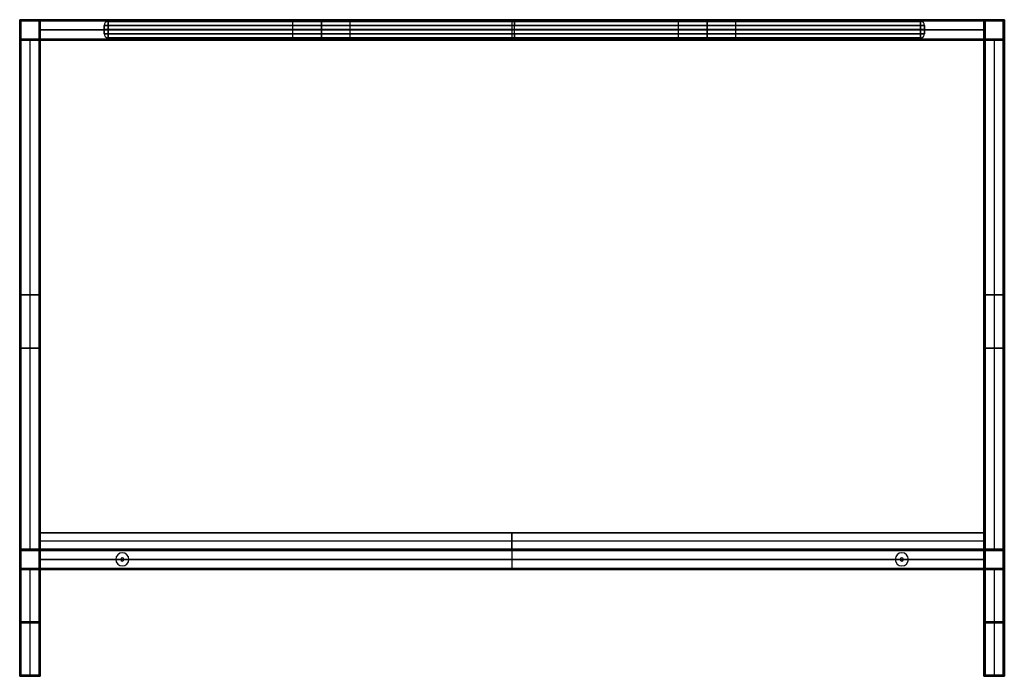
# Model space of a CAD drawing. Header units: millimetres. Extents: x -880 to 320, y -337 to 463.
import ezdxf

# ---------------------------------------------------------------- set-up
doc = ezdxf.new("R2010")
doc.units = ezdxf.units.MM
doc.header["$MEASUREMENT"] = 0
doc.layers.add('Predefinito', color=7, linetype='Continuous', true_color=0x000000)

# ---------------------------------------------------------------- blocks, each defined once
blk = doc.blocks.new('PIANO MISURA 1000X495 2f')
at = {"layer": 'Predefinito'}
for p, q in [((-500, 5), (-500, 15)), ((-495, 20), (-270, 20)), ((-270, 0), (-270, 20)), ((-235, 20, -35), (-235, 0, -35)), ((-235, 0, 35), (-235, 20, 35)), ((-200, 20), (200, 20)), ((-200, 0), (-200, 20)), ((0, 20, -242.5), (0, 20, 242.5)), ((0, 5, 247.5), (0, 15, 247.5)), ((0, 5, -247.5), (0, 15, -247.5)), ((200, 0), (200, 20)), ((235, 20, -35), (235, 0, -35)), ((235, 0, 35), (235, 20, 35)), ((270, 20), (495, 20)), ((270, 0), (270, 20)), ((500, 5), (500, 15)), ((-500, 10, 242.5), (-500, 10, -242.5)), ((495, 10, 247.5), (-495, 10, 247.5)), ((-495, 10, -247.5), (495, 10, -247.5)), ((-495, 0), (-270, 0)), ((-200, 0), (200, 0)), ((0, 0, -242.5), (0, 0, 242.5)), ((270, 0), (495, 0)), ((500, 10, -242.5), (500, 10, 242.5))]:
    blk.add_line(p, q, dxfattribs=at)
for centre, start, end in [((-495, 15, 242.5), 90, 180), ((-495, 15, -242.5), 90, 180), ((-495, 15), 90, 180), ((495, 15, 242.5), 0, 90), ((495, 15, -242.5), 0, 90), ((495, 15), 0, 90), ((-495, 5, 242.5), 180, 270), ((-495, 5, -242.5), 180, 270), ((-495, 5), 180, 270), ((495, 5, 242.5), 270, 0), ((495, 5, -242.5), 270, 0), ((495, 5), 270, 0)]:
    blk.add_arc(centre, 5, start, end, dxfattribs=at)
at = {"layer": 'Predefinito', "extrusion": (0, 1, 0)}
for centre, radius, start, end in [((495, 242.5, 15), 5, 0, 90), ((495, -242.5, 15), 5, 270, 0), ((-495, 242.5, 15), 5, 90, 180), ((-495, -242.5, 15), 5, 180, 270), ((495, -242.5, 10), 5, 270, 0), ((495, 242.5, 10), 5, 0, 90), ((235, 0, 10), 35, 270, 90), ((235, 0), 35, 270, 90), ((235, 0, 10), 35, 90, 270), ((235, 0), 35, 90, 270), ((-235, 0, 10), 35, 270, 90), ((-235, 0), 35, 270, 90), ((-235, 0, 10), 35, 90, 270), ((-235, 0), 35, 90, 270), ((-495, -242.5, 10), 5, 180, 270), ((-495, 242.5, 10), 5, 90, 180)]:
    blk.add_arc(centre, radius, start, end, dxfattribs=at)
at = {"layer": 'Predefinito', "extrusion": (1, 0, 0)}
for centre, start, end in [((15, 242.5, -495), 0, 90), ((15, -242.5, -495), 270, 0), ((15, 242.5), 0, 90), ((15, -242.5), 270, 0), ((15, 242.5, 495), 0, 90), ((15, -242.5, 495), 270, 0), ((5, 242.5, -495), 90, 180), ((5, -242.5, -495), 180, 270), ((5, 242.5), 90, 180), ((5, -242.5), 180, 270), ((5, 242.5, 495), 90, 180), ((5, -242.5, 495), 180, 270)]:
    blk.add_arc(centre, 5, start, end, dxfattribs=at)
at = {"layer": 'Predefinito', "extrusion": (-1.01506e-16, 1, -5.07531e-17)}
for centre in [(235, 0, 20), (-235, 0, 20)]:
    blk.add_arc(centre, 35, 270, 90, dxfattribs=at)
at = {"layer": 'Predefinito', "extrusion": (1.01506e-16, 1, 5.07531e-17)}
for centre in [(235, 0, 20), (-235, 0, 20)]:
    blk.add_arc(centre, 35, 90, 270, dxfattribs=at)
at = {"layer": 'Predefinito', "extrusion": (1.77636e-16, 1, 0)}
for centre, start, end in [((495, 242.5, 5), 0, 90), ((495, -242.5, 5), 270, 0)]:
    blk.add_arc(centre, 5, start, end, dxfattribs=at)
at = {"layer": 'Predefinito', "extrusion": (-1.77636e-16, 1, 0)}
for centre, start, end in [((-495, 242.5, 5), 90, 180), ((-495, -242.5, 5), 180, 270)]:
    blk.add_arc(centre, 5, start, end, dxfattribs=at)
at = {"layer": 'Predefinito'}
for points in [[(-500, 5, -242.5), (-500, 10, -242.5), (-500, 15, -242.5)], [(-500, 15, 242.5), (-500, 10, 242.5), (-500, 5, 242.5)], [(-500, 15, -242.5), (-500, 15), (-500, 15, 242.5)], [(495, 20, -242.5), (0, 20, -242.5), (-495, 20, -242.5)], [(-495, 20, -242.5), (-495, 20), (-495, 20, 242.5)], [(-495, 20, 242.5), (0, 20, 242.5), (495, 20, 242.5)], [(-495, 5, 247.5), (-495, 10, 247.5), (-495, 15, 247.5)], [(-495, 15, 247.5), (0, 15, 247.5), (495, 15, 247.5)], [(-495, 15, -247.5), (-495, 10, -247.5), (-495, 5, -247.5)], [(495, 15, -247.5), (0, 15, -247.5), (-495, 15, -247.5)], [(495, 20, 242.5), (495, 20), (495, 20, -242.5)], [(495, 15, 247.5), (495, 10, 247.5), (495, 5, 247.5)], [(495, 5, -247.5), (495, 10, -247.5), (495, 15, -247.5)], [(500, 5, 242.5), (500, 10, 242.5), (500, 15, 242.5)], [(500, 15, -242.5), (500, 10, -242.5), (500, 5, -242.5)], [(500, 15, 242.5), (500, 15), (500, 15, -242.5)], [(-500, 5, 242.5), (-500, 5), (-500, 5, -242.5)], [(495, 5, 247.5), (0, 5, 247.5), (-495, 5, 247.5)], [(-495, 5, -247.5), (0, 5, -247.5), (495, 5, -247.5)], [(500, 5, -242.5), (500, 5), (500, 5, 242.5)], [(-495, 0, -242.5), (-495, 0), (-495, 0, 242.5)], [(495, 0, -242.5), (0, 0, -242.5), (-495, 0, -242.5)], [(-495, 0, 242.5), (0, 0, 242.5), (495, 0, 242.5)], [(495, 0, 242.5), (495, 0), (495, 0, -242.5)]]:
    blk.add_open_spline(points, degree=2, dxfattribs=at)
blk = doc.blocks.new('piano120')
at = {"layer": 'Predefinito'}
for p, q in [((25, -250, 10), (25, 275, 10)), ((25, 275, 10), (1175, 275, 10)), ((600, 275, 20), (600, 275)), ((600, -250, 20), (600, 275, 20)), ((600, -250), (600, 275)), ((1175, 275, 10), (1175, -250, 10)), ((25, 12.5), (25, 12.5, 20)), ((25, 12.5, 20), (1175, 12.5, 20)), ((25, 12.5), (1175, 12.5)), ((1175, 12.5), (1175, 12.5, 20)), ((25, -250, 10), (1175, -250, 10)), ((600, -250), (600, -250, 20))]:
    blk.add_line(p, q, dxfattribs=at)
for points in [[(25, -250), (25, 12.5), (25, 275)], [(25, 275, 20), (25, 12.5, 20), (25, -250, 20)], [(25, 275), (25, 275, 10), (25, 275, 20)], [(25, 275), (600, 275), (1175, 275)], [(1175, 275, 20), (600, 275, 20), (25, 275, 20)], [(1175, 275), (1175, 12.5), (1175, -250)], [(1175, 275, 20), (1175, 275, 10), (1175, 275)], [(1175, -250, 20), (1175, 12.5, 20), (1175, 275, 20)], [(25, -250, 20), (25, -250, 10), (25, -250)], [(1175, -250), (600, -250), (25, -250)], [(25, -250, 20), (600, -250, 20), (1175, -250, 20)], [(1175, -250, 20), (1175, -250, 10), (1175, -250)]]:
    blk.add_open_spline(points, degree=2, dxfattribs=at)
blk = doc.blocks.new('struttura STAND 120')
at = {"layer": 'Predefinito'}
for p, q in [((0, 800), (25, 800)), ((0, 775), (0, 800)), ((1.5, 798.5), (23.5, 798.5)), ((1.5, 776.5), (1.5, 798.5)), ((23.5, 776.5), (23.5, 798.5)), ((25, 775), (25, 800)), ((600, 775, 275), (600, 800, 275)), ((600, 775, -275), (600, 800, -275)), ((600, 800, 275), (600, 800, 250)), ((600, 800, -250), (600, 800, -275)), ((600, 778, -250), (600, 800, -250)), ((600, 778, 250), (600, 800, 250)), ((600, 776.5, 273.5), (600, 798.5, 273.5)), ((600, 776.5, -273.5), (600, 798.5, -273.5)), ((600, 798.5, 273.5), (600, 798.5, 251.5)), ((600, 798.5, -251.5), (600, 798.5, -273.5)), ((600, 776.5, -251.5), (600, 798.5, -251.5)), ((600, 776.5, 251.5), (600, 798.5, 251.5)), ((1175, 800), (1200, 800)), ((1175, 800), (1175, 775)), ((1176.5, 798.5), (1198.5, 798.5)), ((1176.5, 798.5), (1176.5, 776.5)), ((1198.5, 798.5), (1198.5, 776.5)), ((1200, 800), (1200, 775)), ((23.5, 787.5, -251.5), (23.5, 787.5, 251.5)), ((23.5, 787.5, -251.5), (1176.5, 787.5, -251.5)), ((1176.5, 787.5, 251.5), (23.5, 787.5, 251.5)), ((25, 787.5, -250), (25, 787.5, 250)), ((25, 787.5, -250), (1175, 787.5, -250)), ((1175, 787.5, 250), (25, 787.5, 250)), ((1175, 787.5, -250), (1175, 787.5, 250)), ((1176.5, 787.5, -251.5), (1176.5, 787.5, 251.5)), ((0, 775), (25, 775)), ((1.5, 776.5), (23.5, 776.5)), ((12.5, 153.5, 251.5), (12.5, 776.5, 251.5)), ((12.5, 153.5, -251.5), (12.5, 776.5, -251.5)), ((12.5, 776.5, 251.5), (12.5, 776.5, -251.5)), ((12.5, 155, 250), (12.5, 775, 250)), ((12.5, 155, -250), (12.5, 775, -250)), ((12.5, 775, 250), (12.5, 775, -250)), ((23.5, 153.5, -262.5), (23.5, 776.5, -262.5)), ((23.5, 776.5, -262.5), (1176.5, 776.5, -262.5)), ((23.5, 776.5, 262.5), (1176.5, 776.5, 262.5)), ((25, 155, -262.5), (25, 775, -262.5)), ((155, 775, 237.5), (155, 778, 237.5)), ((155, 778, 237.5), (285, 778, 237.5)), ((155, 775, -237.5), (155, 778, -237.5)), ((155, 778, -237.5), (285, 778, -237.5)), ((285, 776.5, 225), (155, 776.5, 225)), ((155, 776.5, 225), (155, 776.5, 250)), ((155, 776.5, -250), (155, 776.5, -225)), ((155, 776.5, -225), (285, 776.5, -225)), ((155, 775, -250), (285, 775, -250)), ((155, 775, 250), (285, 775, 250)), ((177.5, 775, 243), (177.5, 778, 243)), ((177.5, 775, -243), (177.5, 778, -243)), ((260, 776.5, 240.5), (180, 776.5, 240.5)), ((180, 776.5, 245.5), (260, 776.5, 245.5)), ((260, 776.5, -245.5), (180, 776.5, -245.5)), ((180, 776.5, -240.5), (260, 776.5, -240.5)), ((220, 775, 225), (220, 778, 225)), ((220, 778, 225), (220, 778, 240.5)), ((220, 778, 245.5), (220, 778, 250)), ((220, 775, -225), (220, 778, -225)), ((220, 778, -250), (220, 778, -245.5)), ((220, 778, -240.5), (220, 778, -225)), ((220, 775, 240.5), (220, 778, 240.5)), ((220, 775, 245.5), (220, 778, 245.5)), ((220, 775, -245.5), (220, 778, -245.5)), ((220, 775, -240.5), (220, 778, -240.5)), ((260, 778, 245.5), (260, 775, 245.5)), ((260, 778, -240.5), (260, 775, -240.5)), ((262.5, 775, 243), (262.5, 778, 243)), ((262.5, 775, -243), (262.5, 778, -243)), ((285, 775, 237.5), (285, 778, 237.5)), ((285, 775, -237.5), (285, 778, -237.5)), ((285, 776.5, 250), (285, 776.5, 225)), ((285, 776.5, -225), (285, 776.5, -250)), ((350, 775, 237.5), (350, 778, 237.5)), ((350, 778, 237.5), (850, 778, 237.5)), ((350, 775, -237.5), (350, 778, -237.5)), ((350, 778, -237.5), (850, 778, -237.5)), ((350, 776.5, 225), (350, 776.5, 250)), ((850, 776.5, 225), (350, 776.5, 225)), ((350, 776.5, -250), (350, 776.5, -225)), ((350, 776.5, -225), (850, 776.5, -225)), ((350, 775, -250), (850, 775, -250)), ((350, 775, 250), (850, 775, 250)), ((600, 775, 225), (600, 778, 225)), ((600, 778, 250), (600, 778, 225)), ((600, 775, -225), (600, 778, -225)), ((600, 778, -225), (600, 778, -250)), ((600, 776.5, -251.5), (600, 776.5, -273.5)), ((600, 776.5, 273.5), (600, 776.5, 251.5)), ((600, 775, -225), (600, 775, -275)), ((600, 775, 275), (600, 775, 225)), ((850, 778, 237.5), (850, 775, 237.5)), ((850, 778, -237.5), (850, 775, -237.5)), ((850, 776.5, 225), (850, 776.5, 250)), ((850, 776.5, -250), (850, 776.5, -225)), ((915, 778, 237.5), (915, 775, 237.5)), ((915, 778, 237.5), (1045, 778, 237.5)), ((915, 778, -237.5), (915, 775, -237.5)), ((915, 778, -237.5), (1045, 778, -237.5)), ((915, 776.5, 250), (915, 776.5, 225)), ((915, 776.5, 225), (1045, 776.5, 225)), ((1045, 776.5, -225), (915, 776.5, -225)), ((915, 776.5, -225), (915, 776.5, -250)), ((915, 775, -250), (1045, 775, -250)), ((915, 775, 250), (1045, 775, 250)), ((937.5, 775, 243), (937.5, 778, 243)), ((937.5, 775, -243), (937.5, 778, -243)), ((940, 775, 245.5), (940, 778, 245.5)), ((940, 775, -240.5), (940, 778, -240.5)), ((940, 776.5, 240.5), (1020, 776.5, 240.5)), ((1020, 776.5, 245.5), (940, 776.5, 245.5)), ((940, 776.5, -245.5), (1020, 776.5, -245.5)), ((1020, 776.5, -240.5), (940, 776.5, -240.5)), ((980, 778, 225), (980, 775, 225)), ((980, 778, 225), (980, 778, 240.5)), ((980, 778, 245.5), (980, 778, 250)), ((980, 778, -225), (980, 775, -225)), ((980, 778, -250), (980, 778, -245.5)), ((980, 778, -240.5), (980, 778, -225)), ((980, 778, 240.5), (980, 775, 240.5)), ((980, 778, 245.5), (980, 775, 245.5)), ((980, 778, -245.5), (980, 775, -245.5)), ((980, 778, -240.5), (980, 775, -240.5)), ((1020, 775, 240.5), (1020, 778, 240.5)), ((1020, 778, 245.5), (1020, 775, 245.5)), ((1020, 775, -245.5), (1020, 778, -245.5)), ((1020, 778, -240.5), (1020, 775, -240.5)), ((1022.5, 775, 243), (1022.5, 778, 243)), ((1022.5, 775, -243), (1022.5, 778, -243)), ((1045, 778, 237.5), (1045, 775, 237.5)), ((1045, 778, -237.5), (1045, 775, -237.5)), ((1045, 776.5, 225), (1045, 776.5, 250)), ((1045, 776.5, -250), (1045, 776.5, -225)), ((1175, 775, -262.5), (1175, 155, -262.5)), ((1175, 775), (1200, 775)), ((1176.5, 776.5, -262.5), (1176.5, 153.5, -262.5)), ((1176.5, 776.5), (1198.5, 776.5)), ((1187.5, 776.5, 251.5), (1187.5, 153.5, 251.5)), ((1187.5, 776.5, -251.5), (1187.5, 153.5, -251.5)), ((1187.5, 776.5, 251.5), (1187.5, 776.5, -251.5)), ((1187.5, 775, 250), (1187.5, 155, 250)), ((1187.5, 775, -250), (1187.5, 155, -250)), ((1187.5, 775, 250), (1187.5, 775, -250)), ((25, 465, 250), (0, 465, 250)), ((0, 465, -250), (25, 465, -250)), ((23.5, 465, 251.5), (1.5, 465, 251.5)), ((1.5, 465, -251.5), (23.5, 465, -251.5)), ((23.5, 465, -273.5), (23.5, 465, -251.5)), ((25, 465, -275), (25, 465, -250)), ((1175, 465, -275), (1175, 465, -250)), ((1175, 465, 250), (1200, 465, 250)), ((1200, 465, -250), (1175, 465, -250)), ((1176.5, 465, -273.5), (1176.5, 465, -251.5)), ((1176.5, 465, 251.5), (1198.5, 465, 251.5)), ((1198.5, 465, -251.5), (1176.5, 465, -251.5)), ((25, 400, 275), (0, 400, 275)), ((0, 400, -275), (25, 400, -275)), ((0, 400, -275), (0, 400, -250)), ((0, 400, 250), (0, 400, 275)), ((23.5, 400, 273.5), (1.5, 400, 273.5)), ((1.5, 400, -273.5), (23.5, 400, -273.5)), ((1.5, 400, -273.5), (1.5, 400, -251.5)), ((1.5, 400, 251.5), (1.5, 400, 273.5)), ((1200, 400, 275), (1175, 400, 275)), ((1175, 400, -275), (1200, 400, -275)), ((1198.5, 400, 273.5), (1176.5, 400, 273.5)), ((1176.5, 400, -273.5), (1198.5, 400, -273.5)), ((1198.5, 400, -273.5), (1198.5, 400, -251.5)), ((1198.5, 400, 251.5), (1198.5, 400, 273.5)), ((1200, 400, -275), (1200, 400, -250)), ((1200, 400, 250), (1200, 400, 275)), ((23.5, 389, 251.5), (23.5, 389, 273.5)), ((25, 387.5, 250), (25, 387.5, 275)), ((1175, 387.5, 250), (1175, 387.5, 275)), ((1176.5, 389, 251.5), (1176.5, 389, 273.5)), ((0, 130), (0, 155)), ((0, 155), (25, 155)), ((1.5, 131.5), (1.5, 153.5)), ((1.5, 153.5), (23.5, 153.5)), ((23.5, 131.5, -50), (23.5, 153.5, -50)), ((23.5, 131.5, 223.5), (23.5, 153.5, 223.5)), ((23.5, 153.5, -262.5), (173, 153.5, -262.5)), ((25, 130, -50), (25, 155, -50)), ((25, 130, 225), (25, 155, 225)), ((25, 155, -262.5), (173, 155, -262.5)), ((30, 155, 162.5), (30, 153.5, 162.5)), ((32, 153.5, 164.5), (32, 155, 164.5)), ((32, 155, 160.5), (32, 153.5, 160.5)), ((34, 155, 162.5), (34, 153.5, 162.5)), ((125, 150.5, -251.5), (125, 150.5, -250)), ((125, 144.5, -275), (125, 144.5, -273.5)), ((173, 155, -262.5), (173, 153.5, -262.5)), ((175, 153.5, -260.5), (175, 155, -260.5)), ((175, 155, -264.5), (175, 153.5, -264.5)), ((177, 155, -262.5), (1023, 155, -262.5)), ((177, 155, -262.5), (177, 153.5, -262.5)), ((177, 153.5, -262.5), (1023, 153.5, -262.5)), ((600, 130, -275), (600, 155, -275)), ((600, 155, 175), (600, 155, 150)), ((600, 130, 175), (600, 155, 175)), ((600, 130, 150), (600, 155, 150)), ((600, 130, -250), (600, 155, -250)), ((600, 155, -250), (600, 155, -275)), ((600, 131.5, -273.5), (600, 153.5, -273.5)), ((600, 153.5, 173.5), (600, 153.5, 151.5)), ((600, 131.5, 173.5), (600, 153.5, 173.5)), ((600, 131.5, 151.5), (600, 153.5, 151.5)), ((600, 131.5, -251.5), (600, 153.5, -251.5)), ((600, 153.5, -251.5), (600, 153.5, -273.5)), ((1023, 155, -262.5), (1023, 153.5, -262.5)), ((1025, 153.5, -260.5), (1025, 155, -260.5)), ((1025, 155, -264.5), (1025, 153.5, -264.5)), ((1027, 155, -262.5), (1175, 155, -262.5)), ((1027, 155, -262.5), (1027, 153.5, -262.5)), ((1027, 153.5, -262.5), (1176.5, 153.5, -262.5)), ((1075, 150.5, -251.5), (1075, 150.5, -250)), ((1075, 144.5, -275), (1075, 144.5, -273.5)), ((1166, 155, 162.5), (1166, 153.5, 162.5)), ((1168, 153.5, 164.5), (1168, 155, 164.5)), ((1168, 155, 160.5), (1168, 153.5, 160.5)), ((1170, 155, 162.5), (1170, 153.5, 162.5)), ((1175, 155), (1200, 155)), ((1175, 155, -50), (1175, 130, -50)), ((1175, 155, 225), (1175, 130, 225)), ((1176.5, 153.5), (1198.5, 153.5)), ((1176.5, 153.5, -50), (1176.5, 131.5, -50)), ((1176.5, 153.5, 223.5), (1176.5, 131.5, 223.5)), ((1198.5, 153.5), (1198.5, 131.5)), ((1200, 155), (1200, 130)), ((23.5, 142.5, -251.5), (23.5, 142.5, 151.5)), ((1176.5, 142.5, 173.5), (23.5, 142.5, 173.5)), ((23.5, 142.5, 151.5), (1176.5, 142.5, 151.5)), ((117, 142.5, -251.5), (23.5, 142.5, -251.5)), ((25, 142.5, -250), (25, 142.5, 150)), ((1175, 142.5, 175), (25, 142.5, 175)), ((25, 142.5, 150), (1175, 142.5, 150)), ((117, 142.5, -250), (25, 142.5, -250)), ((117, 142.5, -250), (117, 142.5, -251.5)), ((123, 142.5, -273.5), (123, 142.5, -275)), ((125, 140.5, -275), (125, 140.5, -273.5)), ((125, 134.5, -251.5), (125, 134.5, -250)), ((127, 142.5, -275), (127, 142.5, -273.5)), ((133, 142.5, -251.5), (133, 142.5, -250)), ((1067, 142.5, -250), (133, 142.5, -250)), ((1067, 142.5, -251.5), (133, 142.5, -251.5)), ((1067, 142.5, -251.5), (1067, 142.5, -250)), ((1073, 142.5, -275), (1073, 142.5, -273.5)), ((1075, 140.5, -275), (1075, 140.5, -273.5)), ((1075, 134.5, -251.5), (1075, 134.5, -250)), ((1077, 142.5, -273.5), (1077, 142.5, -275)), ((1083, 142.5, -250), (1083, 142.5, -251.5)), ((1175, 142.5, -250), (1083, 142.5, -250)), ((1176.5, 142.5, -251.5), (1083, 142.5, -251.5)), ((1175, 142.5, -250), (1175, 142.5, 150)), ((1176.5, 142.5, -251.5), (1176.5, 142.5, 151.5)), ((0, 130), (25, 130)), ((1.5, 131.5), (23.5, 131.5)), ((12.5, 1.5, 251.5), (12.5, 131.5, 251.5)), ((12.5, 1.5, -251.5), (12.5, 131.5, -251.5)), ((12.5, 0, 250), (12.5, 130, 250)), ((12.5, 0, -250), (12.5, 130, -250)), ((23.5, 1.5, -262.5), (23.5, 131.5, -262.5)), ((23.5, 131.5, -262.5), (170, 131.5, -262.5)), ((25, 0, -262.5), (25, 130, -262.5)), ((25, 130, -262.5), (170, 130, -262.5)), ((27, 131.5, 162.5), (27, 130, 162.5)), ((32, 130, 167.5), (32, 131.5, 167.5)), ((32, 131.5, 157.5), (32, 130, 157.5)), ((37, 131.5, 162.5), (37, 130, 162.5)), ((170, 131.5, -262.5), (170, 130, -262.5)), ((175, 130, -257.5), (175, 131.5, -257.5)), ((175, 131.5, -267.5), (175, 130, -267.5)), ((180, 131.5, -262.5), (1020, 131.5, -262.5)), ((180, 131.5, -262.5), (180, 130, -262.5)), ((180, 130, -262.5), (1020, 130, -262.5)), ((600, 131.5, 151.5), (600, 131.5, 173.5)), ((600, 131.5, -273.5), (600, 131.5, -251.5)), ((600, 130, 150), (600, 130, 175)), ((600, 130, -275), (600, 130, -250)), ((1020, 131.5, -262.5), (1020, 130, -262.5)), ((1025, 130, -257.5), (1025, 131.5, -257.5)), ((1025, 131.5, -267.5), (1025, 130, -267.5)), ((1030, 131.5, -262.5), (1176.5, 131.5, -262.5)), ((1030, 131.5, -262.5), (1030, 130, -262.5)), ((1030, 130, -262.5), (1175, 130, -262.5)), ((1163, 131.5, 162.5), (1163, 130, 162.5)), ((1168, 130, 167.5), (1168, 131.5, 167.5)), ((1168, 131.5, 157.5), (1168, 130, 157.5)), ((1173, 131.5, 162.5), (1173, 130, 162.5)), ((1175, 130), (1200, 130)), ((1175, 130, -262.5), (1175, 0, -262.5)), ((1176.5, 131.5), (1198.5, 131.5)), ((1176.5, 131.5, -262.5), (1176.5, 1.5, -262.5)), ((1187.5, 131.5, 251.5), (1187.5, 1.5, 251.5)), ((1187.5, 131.5, -251.5), (1187.5, 1.5, -251.5)), ((1187.5, 130, 250), (1187.5, 0, 250)), ((1187.5, 130, -250), (1187.5, 0, -250)), ((25, 65, 250), (0, 65, 250)), ((0, 65, -250), (25, 65, -250)), ((23.5, 66.5, 251.5), (1.5, 66.5, 251.5)), ((1.5, 66.5, -251.5), (23.5, 66.5, -251.5)), ((23.5, 66.5, -273.5), (23.5, 66.5, -251.5)), ((25, 65, -275), (25, 65, -250)), ((1175, 65, -275), (1175, 65, -250)), ((1175, 65, 250), (1200, 65, 250)), ((1200, 65, -250), (1175, 65, -250)), ((1176.5, 66.5, -273.5), (1176.5, 66.5, -251.5)), ((1176.5, 66.5, 251.5), (1198.5, 66.5, 251.5)), ((1198.5, 66.5, -251.5), (1176.5, 66.5, -251.5)), ((0, 0, 262.5), (8.5, 0, 262.5)), ((0, 0, -262.5), (8.5, 0, -262.5)), ((1.5, 1.5, 262.5), (8.5, 1.5, 262.5)), ((1.5, 1.5, -262.5), (8.5, 1.5, -262.5)), ((8.5, 1.5, -262.5), (8.5, 0, -262.5)), ((8.5, 1.5, 262.5), (8.5, 0, 262.5)), ((12.5, 0, -258.5), (12.5, 1.5, -258.5)), ((12.5, 1.5, -266.5), (12.5, 0, -266.5)), ((12.5, 0, 266.5), (12.5, 1.5, 266.5)), ((12.5, 1.5, 258.5), (12.5, 0, 258.5)), ((12.5, 1.5, 273.5), (12.5, 1.5, 266.5)), ((12.5, 1.5, 258.5), (12.5, 1.5, 251.5)), ((12.5, 1.5, -251.5), (12.5, 1.5, -258.5)), ((12.5, 1.5, -266.5), (12.5, 1.5, -273.5)), ((12.5, 0, 275), (12.5, 0, 266.5)), ((12.5, 0, 258.5), (12.5, 0, 250)), ((12.5, 0, -250), (12.5, 0, -258.5)), ((12.5, 0, -266.5), (12.5, 0, -275)), ((16.5, 1.5, 262.5), (23.5, 1.5, 262.5)), ((16.5, 1.5, -262.5), (23.5, 1.5, -262.5)), ((16.5, 1.5, 262.5), (16.5, 0, 262.5)), ((16.5, 1.5, -262.5), (16.5, 0, -262.5)), ((16.5, 0, 262.5), (25, 0, 262.5)), ((16.5, 0, -262.5), (25, 0, -262.5)), ((1175, 0, 262.5), (1183.5, 0, 262.5)), ((1175, 0, -262.5), (1183.5, 0, -262.5)), ((1176.5, 1.5, 262.5), (1183.5, 1.5, 262.5)), ((1176.5, 1.5, -262.5), (1183.5, 1.5, -262.5)), ((1183.5, 1.5, -262.5), (1183.5, 0, -262.5)), ((1183.5, 1.5, 262.5), (1183.5, 0, 262.5)), ((1187.5, 0, -258.5), (1187.5, 1.5, -258.5)), ((1187.5, 1.5, -266.5), (1187.5, 0, -266.5)), ((1187.5, 0, 266.5), (1187.5, 1.5, 266.5)), ((1187.5, 1.5, 258.5), (1187.5, 0, 258.5)), ((1187.5, 1.5, 273.5), (1187.5, 1.5, 266.5)), ((1187.5, 1.5, 258.5), (1187.5, 1.5, 251.5)), ((1187.5, 1.5, -251.5), (1187.5, 1.5, -258.5)), ((1187.5, 1.5, -266.5), (1187.5, 1.5, -273.5)), ((1187.5, 0, 275), (1187.5, 0, 266.5)), ((1187.5, 0, 258.5), (1187.5, 0, 250)), ((1187.5, 0, -250), (1187.5, 0, -258.5)), ((1187.5, 0, -266.5), (1187.5, 0, -275)), ((1191.5, 1.5, 262.5), (1198.5, 1.5, 262.5)), ((1191.5, 1.5, -262.5), (1198.5, 1.5, -262.5)), ((1191.5, 1.5, 262.5), (1191.5, 0, 262.5)), ((1191.5, 1.5, -262.5), (1191.5, 0, -262.5)), ((1191.5, 0, 262.5), (1200, 0, 262.5)), ((1191.5, 0, -262.5), (1200, 0, -262.5))]:
    blk.add_line(p, q, dxfattribs=at)
at = {"layer": 'Predefinito', "extrusion": (0, 1, 0)}
for centre, radius, start, end in [((-180, 243, 778), 2.5, 270, 90), ((-180, -243, 778), 2.5, 270, 90), ((-180, 243, 776.5), 2.5, 270, 90), ((-180, -243, 776.5), 2.5, 270, 90), ((-180, 243, 775), 2.5, 270, 90), ((-180, -243, 775), 2.5, 270, 90), ((-260, 243, 778), 2.5, 90, 270), ((-260, -243, 778), 2.5, 90, 270), ((-260, 243, 776.5), 2.5, 90, 270), ((-260, -243, 776.5), 2.5, 90, 270), ((-260, 243, 775), 2.5, 90, 270), ((-260, -243, 775), 2.5, 90, 270), ((-940, 243, 778), 2.5, 270, 90), ((-940, -243, 778), 2.5, 270, 90), ((-940, 243, 776.5), 2.5, 270, 90), ((-940, -243, 776.5), 2.5, 270, 90), ((-940, 243, 775), 2.5, 270, 90), ((-940, -243, 775), 2.5, 270, 90), ((-1020, 243, 778), 2.5, 90, 270), ((-1020, -243, 778), 2.5, 90, 270), ((-1020, 243, 776.5), 2.5, 90, 270), ((-1020, -243, 776.5), 2.5, 90, 270), ((-1020, 243, 775), 2.5, 90, 270), ((-1020, -243, 775), 2.5, 90, 270), ((-32, 162.5, 155), 2, 270, 90), ((-32, 162.5, 154.2), 2, 270, 90), ((-32, 162.5, 155), 2, 90, 270), ((-32, 162.5, 154.2), 2, 90, 270), ((-175, -262.5, 155), 2, 270, 90), ((-175, -262.5, 154.2), 2, 270, 90), ((-175, -262.5, 155), 2, 90, 270), ((-175, -262.5, 154.2), 2, 90, 270), ((-1025, -262.5, 155), 2, 270, 90), ((-1025, -262.5, 154.2), 2, 270, 90), ((-1025, -262.5, 155), 2, 90, 270), ((-1025, -262.5, 154.2), 2, 90, 270), ((-1168, 162.5, 155), 2, 270, 90), ((-1168, 162.5, 154.2), 2, 270, 90), ((-1168, 162.5, 155), 2, 90, 270), ((-1168, 162.5, 154.2), 2, 90, 270), ((-32, 162.5, 131.5), 5, 270, 90), ((-32, 162.5, 130.7), 5, 270, 90), ((-32, 162.5, 130), 5, 270, 90), ((-32, 162.5, 131.5), 5, 90, 270), ((-32, 162.5, 130.7), 5, 90, 270), ((-32, 162.5, 130), 5, 90, 270), ((-175, -262.5, 131.5), 5, 270, 90), ((-175, -262.5, 130.7), 5, 270, 90), ((-175, -262.5, 130), 5, 270, 90), ((-175, -262.5, 131.5), 5, 90, 270), ((-175, -262.5, 130.7), 5, 90, 270), ((-175, -262.5, 130), 5, 90, 270), ((-1025, -262.5, 131.5), 5, 270, 90), ((-1025, -262.5, 130.7), 5, 270, 90), ((-1025, -262.5, 130), 5, 270, 90), ((-1025, -262.5, 131.5), 5, 90, 270), ((-1025, -262.5, 130.7), 5, 90, 270), ((-1025, -262.5, 130), 5, 90, 270), ((-1168, 162.5, 131.5), 5, 270, 90), ((-1168, 162.5, 130.7), 5, 270, 90), ((-1168, 162.5, 130), 5, 270, 90), ((-1168, 162.5, 131.5), 5, 90, 270), ((-1168, 162.5, 130.7), 5, 90, 270), ((-1168, 162.5, 130), 5, 90, 270), ((-12.5, -262.5, 0.8), 4, 270, 90), ((-12.5, 262.5, 0.8), 4, 270, 90), ((-12.5, 262.5, 0.8), 4, 90, 270), ((-12.5, -262.5, 0.8), 4, 90, 270), ((-1187.5, -262.5, 0.8), 4, 270, 90), ((-1187.5, 262.5, 0.8), 4, 270, 90), ((-1187.5, 262.5, 0.8), 4, 90, 270), ((-1187.5, -262.5, 0.8), 4, 90, 270)]:
    blk.add_arc(centre, radius, start, end, dxfattribs=at)
at = {"layer": 'Predefinito', "extrusion": (0, 1, -7.10543e-15)}
for centre in [(-32, 162.5, 153.5), (-175, -262.5, 153.5), (-1025, -262.5, 153.5), (-1168, 162.5, 153.5)]:
    blk.add_arc(centre, 2, 270, 90, dxfattribs=at)
at = {"layer": 'Predefinito', "extrusion": (0, 1, 7.10543e-15)}
for centre in [(-32, 162.5, 153.5), (-175, -262.5, 153.5), (-1025, -262.5, 153.5), (-1168, 162.5, 153.5)]:
    blk.add_arc(centre, 2, 90, 270, dxfattribs=at)
at = {"layer": 'Predefinito'}
for centre, radius, start, end in [((125, 142.5, -251.5), 8, 0, 180), ((125, 142.5, -250), 8, 0, 180), ((125, 142.5, -250.8), 8, 0, 180), ((125, 142.5, -275), 2, 0, 180), ((125, 142.5, -273.5), 2, 0, 180), ((125, 142.5, -274.2), 2, 0, 180), ((1075, 142.5, -251.5), 8, 0, 180), ((1075, 142.5, -250), 8, 0, 180), ((1075, 142.5, -250.8), 8, 0, 180), ((1075, 142.5, -275), 2, 0, 180), ((1075, 142.5, -273.5), 2, 0, 180), ((1075, 142.5, -274.2), 2, 0, 180), ((125, 142.5, -251.5), 8, 180, 0), ((125, 142.5, -250), 8, 180, 0), ((125, 142.5, -250.8), 8, 180, 0), ((125, 142.5, -275), 2, 180, 360), ((125, 142.5, -273.5), 2, 180, 360), ((125, 142.5, -274.2), 2, 180, 0), ((1075, 142.5, -251.5), 8, 180, 0), ((1075, 142.5, -250), 8, 180, 0), ((1075, 142.5, -250.8), 8, 180, 0), ((1075, 142.5, -275), 2, 180, 0), ((1075, 142.5, -273.5), 2, 180, 0), ((1075, 142.5, -274.2), 2, 180, 0)]:
    blk.add_arc(centre, radius, start, end, dxfattribs=at)
at = {"layer": 'Predefinito', "extrusion": (0, 1, 2.77556e-17)}
for centre in [(-12.5, -262.5, 1.5), (-12.5, 262.5, 1.5), (-1187.5, -262.5, 1.5), (-1187.5, 262.5, 1.5)]:
    blk.add_arc(centre, 4, 270, 90, dxfattribs=at)
at = {"layer": 'Predefinito', "extrusion": (-1.38778e-17, 1, -3.85186e-34)}
for centre in [(-12.5, -262.5), (-12.5, 262.5), (-1187.5, -262.5), (-1187.5, 262.5)]:
    blk.add_arc(centre, 4, 270, 90, dxfattribs=at)
at = {"layer": 'Predefinito', "extrusion": (0, 1, -2.77556e-17)}
for centre in [(-12.5, 262.5, 1.5), (-12.5, -262.5, 1.5), (-1187.5, 262.5, 1.5), (-1187.5, -262.5, 1.5)]:
    blk.add_arc(centre, 4, 90, 270, dxfattribs=at)
at = {"layer": 'Predefinito', "extrusion": (1.38778e-17, 1, 3.85186e-34)}
for centre in [(-12.5, 262.5), (-12.5, -262.5), (-1187.5, 262.5), (-1187.5, -262.5)]:
    blk.add_arc(centre, 4, 90, 270, dxfattribs=at)
at = {"layer": 'Predefinito'}
for points in [[(0, 800, 275), (600, 800, 275), (1200, 800, 275)], [(0, 0, 275), (0, 400, 275), (0, 800, 275)], [(0, 800, -275), (0, 400, -275), (0, 0, -275)], [(1200, 800, -275), (600, 800, -275), (0, 800, -275)], [(0, 800, 275), (0, 800), (0, 800, -275)], [(1.5, 1.5, 273.5), (1.5, 400, 273.5), (1.5, 798.5, 273.5)], [(1.5, 798.5, 273.5), (600, 798.5, 273.5), (1198.5, 798.5, 273.5)], [(1.5, 798.5, -273.5), (1.5, 400, -273.5), (1.5, 1.5, -273.5)], [(1198.5, 798.5, -273.5), (600, 798.5, -273.5), (1.5, 798.5, -273.5)], [(1.5, 798.5, 273.5), (1.5, 798.5), (1.5, 798.5, -273.5)], [(23.5, 798.5, 251.5), (23.5, 798.5), (23.5, 798.5, -251.5)], [(23.5, 798.5, -251.5), (23.5, 787.5, -251.5), (23.5, 776.5, -251.5)], [(23.5, 776.5, 251.5), (23.5, 787.5, 251.5), (23.5, 798.5, 251.5)], [(23.5, 798.5, 251.5), (600, 798.5, 251.5), (1176.5, 798.5, 251.5)], [(1176.5, 798.5, -251.5), (600, 798.5, -251.5), (23.5, 798.5, -251.5)], [(25, 800, 250), (25, 800), (25, 800, -250)], [(25, 775, 250), (25, 787.5, 250), (25, 800, 250)], [(25, 800, -250), (25, 787.5, -250), (25, 775, -250)], [(25, 800, 250), (600, 800, 250), (1175, 800, 250)], [(1175, 800, -250), (600, 800, -250), (25, 800, -250)], [(1175, 800, 250), (1175, 800), (1175, 800, -250)], [(1175, 775, -250), (1175, 787.5, -250), (1175, 800, -250)], [(1175, 800, 250), (1175, 787.5, 250), (1175, 775, 250)], [(1176.5, 798.5, 251.5), (1176.5, 798.5), (1176.5, 798.5, -251.5)], [(1176.5, 776.5, -251.5), (1176.5, 787.5, -251.5), (1176.5, 798.5, -251.5)], [(1176.5, 798.5, 251.5), (1176.5, 787.5, 251.5), (1176.5, 776.5, 251.5)], [(1198.5, 798.5, 273.5), (1198.5, 400, 273.5), (1198.5, 1.5, 273.5)], [(1198.5, 1.5, -273.5), (1198.5, 400, -273.5), (1198.5, 798.5, -273.5)], [(1198.5, 798.5, -273.5), (1198.5, 798.5), (1198.5, 798.5, 273.5)], [(1200, 800, 275), (1200, 400, 275), (1200, 0, 275)], [(1200, 0, -275), (1200, 400, -275), (1200, 800, -275)], [(1200, 800, -275), (1200, 800), (1200, 800, 275)], [(0, 155, 250), (0, 465, 250), (0, 775, 250)], [(0, 775, 250), (12.5, 775, 250), (25, 775, 250)], [(0, 775, -250), (0, 465, -250), (0, 155, -250)], [(25, 775, -250), (12.5, 775, -250), (0, 775, -250)], [(0, 775, 250), (0, 775), (0, 775, -250)], [(1.5, 776.5, 251.5), (12.5, 776.5, 251.5), (23.5, 776.5, 251.5)], [(1.5, 153.5, 251.5), (1.5, 465, 251.5), (1.5, 776.5, 251.5)], [(1.5, 776.5, -251.5), (1.5, 465, -251.5), (1.5, 153.5, -251.5)], [(23.5, 776.5, -251.5), (12.5, 776.5, -251.5), (1.5, 776.5, -251.5)], [(1.5, 776.5, 251.5), (1.5, 776.5), (1.5, 776.5, -251.5)], [(23.5, 153.5, -251.5), (23.5, 465, -251.5), (23.5, 776.5, -251.5)], [(23.5, 776.5, -251.5), (23.5, 776.5, -262.5), (23.5, 776.5, -273.5)], [(23.5, 776.5, -273.5), (23.5, 465, -273.5), (23.5, 153.5, -273.5)], [(23.5, 1.5, 273.5), (23.5, 389, 273.5), (23.5, 776.5, 273.5)], [(23.5, 776.5, 273.5), (23.5, 776.5, 262.5), (23.5, 776.5, 251.5)], [(23.5, 776.5, 251.5), (23.5, 465, 251.5), (23.5, 153.5, 251.5)], [(23.5, 776.5, -251.5), (23.5, 776.5), (23.5, 776.5, 251.5)], [(1176.5, 776.5, 273.5), (600, 776.5, 273.5), (23.5, 776.5, 273.5)], [(23.5, 776.5, -273.5), (600, 776.5, -273.5), (1176.5, 776.5, -273.5)], [(23.5, 776.5, -251.5), (600, 776.5, -251.5), (1176.5, 776.5, -251.5)], [(1176.5, 776.5, 251.5), (600, 776.5, 251.5), (23.5, 776.5, 251.5)], [(25, 775, -275), (25, 465, -275), (25, 155, -275)], [(25, 775, -250), (25, 775, -262.5), (25, 775, -275)], [(25, 155, -250), (25, 465, -250), (25, 775, -250)], [(25, 775, 250), (25, 465, 250), (25, 155, 250)], [(25, 775, 275), (25, 775, 262.5), (25, 775, 250)], [(25, 0, 275), (25, 387.5, 275), (25, 775, 275)], [(25, 775, -250), (25, 775), (25, 775, 250)], [(1175, 775, 275), (600, 775, 275), (25, 775, 275)], [(25, 775, -275), (600, 775, -275), (1175, 775, -275)], [(25, 775, -250), (90, 775, -250), (155, 775, -250)], [(155, 775, 250), (90, 775, 250), (25, 775, 250)], [(155, 775, -250), (155, 776.5, -250), (155, 778, -250)], [(155, 778, -250), (220, 778, -250), (285, 778, -250)], [(285, 778, 250), (220, 778, 250), (155, 778, 250)], [(155, 778, 250), (155, 776.5, 250), (155, 775, 250)], [(155, 775, 225), (155, 776.5, 225), (155, 778, 225)], [(155, 778, 225), (220, 778, 225), (285, 778, 225)], [(155, 778, 250), (155, 778, 237.5), (155, 778, 225)], [(155, 775, -225), (155, 776.5, -225), (155, 778, -225)], [(155, 778, -225), (155, 778, -237.5), (155, 778, -250)], [(285, 778, -225), (220, 778, -225), (155, 778, -225)], [(285, 775, -225), (220, 775, -225), (155, 775, -225)], [(155, 775, -225), (155, 775, -237.5), (155, 775, -250)], [(155, 775, 250), (155, 775, 237.5), (155, 775, 225)], [(155, 775, 225), (220, 775, 225), (285, 775, 225)], [(180, 778, 240.5), (220, 778, 240.5), (260, 778, 240.5)], [(260, 778, 245.5), (220, 778, 245.5), (180, 778, 245.5)], [(180, 778, -245.5), (220, 778, -245.5), (260, 778, -245.5)], [(260, 778, -240.5), (220, 778, -240.5), (180, 778, -240.5)], [(180, 775, 240.5), (180, 776.5, 240.5), (180, 778, 240.5)], [(180, 778, 245.5), (180, 776.5, 245.5), (180, 775, 245.5)], [(180, 775, -245.5), (180, 776.5, -245.5), (180, 778, -245.5)], [(180, 778, -240.5), (180, 776.5, -240.5), (180, 775, -240.5)], [(180, 775, -240.5), (220, 775, -240.5), (260, 775, -240.5)], [(260, 775, -245.5), (220, 775, -245.5), (180, 775, -245.5)], [(180, 775, 245.5), (220, 775, 245.5), (260, 775, 245.5)], [(260, 775, 240.5), (220, 775, 240.5), (180, 775, 240.5)], [(260, 778, 240.5), (260, 776.5, 240.5), (260, 775, 240.5)], [(260, 778, -245.5), (260, 776.5, -245.5), (260, 775, -245.5)], [(285, 778, -250), (285, 776.5, -250), (285, 775, -250)], [(285, 775, 250), (285, 776.5, 250), (285, 778, 250)], [(285, 775, 225), (285, 776.5, 225), (285, 778, 225)], [(285, 778, 225), (285, 778, 237.5), (285, 778, 250)], [(285, 775, -225), (285, 776.5, -225), (285, 778, -225)], [(285, 778, -250), (285, 778, -237.5), (285, 778, -225)], [(285, 775, -250), (317.5, 775, -250), (350, 775, -250)], [(285, 775, -250), (285, 775, -237.5), (285, 775, -225)], [(350, 775, 250), (317.5, 775, 250), (285, 775, 250)], [(285, 775, 225), (285, 775, 237.5), (285, 775, 250)], [(350, 775, -250), (350, 776.5, -250), (350, 778, -250)], [(350, 778, -250), (600, 778, -250), (850, 778, -250)], [(350, 778, 250), (350, 776.5, 250), (350, 775, 250)], [(850, 778, 250), (600, 778, 250), (350, 778, 250)], [(350, 778, 250), (350, 778, 237.5), (350, 778, 225)], [(350, 778, 225), (350, 776.5, 225), (350, 775, 225)], [(350, 778, 225), (600, 778, 225), (850, 778, 225)], [(350, 775, -225), (350, 776.5, -225), (350, 778, -225)], [(350, 778, -225), (350, 778, -237.5), (350, 778, -250)], [(850, 778, -225), (600, 778, -225), (350, 778, -225)], [(850, 775, -225), (600, 775, -225), (350, 775, -225)], [(350, 775, -225), (350, 775, -237.5), (350, 775, -250)], [(350, 775, 250), (350, 775, 237.5), (350, 775, 225)], [(350, 775, 225), (600, 775, 225), (850, 775, 225)], [(850, 778, -250), (850, 776.5, -250), (850, 775, -250)], [(850, 775, 250), (850, 776.5, 250), (850, 778, 250)], [(850, 778, 225), (850, 776.5, 225), (850, 775, 225)], [(850, 778, 225), (850, 778, 237.5), (850, 778, 250)], [(850, 775, -225), (850, 776.5, -225), (850, 778, -225)], [(850, 778, -250), (850, 778, -237.5), (850, 778, -225)], [(850, 775, -250), (882.5, 775, -250), (915, 775, -250)], [(850, 775, -250), (850, 775, -237.5), (850, 775, -225)], [(915, 775, 250), (882.5, 775, 250), (850, 775, 250)], [(850, 775, 225), (850, 775, 237.5), (850, 775, 250)], [(915, 775, -250), (915, 776.5, -250), (915, 778, -250)], [(915, 778, -250), (980, 778, -250), (1045, 778, -250)], [(1045, 778, 250), (980, 778, 250), (915, 778, 250)], [(915, 778, 250), (915, 776.5, 250), (915, 775, 250)], [(915, 778, 250), (915, 778, 237.5), (915, 778, 225)], [(915, 778, 225), (915, 776.5, 225), (915, 775, 225)], [(915, 778, 225), (980, 778, 225), (1045, 778, 225)], [(1045, 778, -225), (980, 778, -225), (915, 778, -225)], [(915, 778, -225), (915, 776.5, -225), (915, 775, -225)], [(915, 778, -225), (915, 778, -237.5), (915, 778, -250)], [(1045, 775, -225), (980, 775, -225), (915, 775, -225)], [(915, 775, -225), (915, 775, -237.5), (915, 775, -250)], [(915, 775, 250), (915, 775, 237.5), (915, 775, 225)], [(915, 775, 225), (980, 775, 225), (1045, 775, 225)], [(1020, 778, 245.5), (980, 778, 245.5), (940, 778, 245.5)], [(940, 778, 240.5), (980, 778, 240.5), (1020, 778, 240.5)], [(1020, 778, -240.5), (980, 778, -240.5), (940, 778, -240.5)], [(940, 778, -245.5), (980, 778, -245.5), (1020, 778, -245.5)], [(940, 775, 240.5), (940, 776.5, 240.5), (940, 778, 240.5)], [(940, 775, -245.5), (940, 776.5, -245.5), (940, 778, -245.5)], [(1020, 775, -245.5), (980, 775, -245.5), (940, 775, -245.5)], [(940, 775, -240.5), (980, 775, -240.5), (1020, 775, -240.5)], [(1020, 775, 240.5), (980, 775, 240.5), (940, 775, 240.5)], [(940, 775, 245.5), (980, 775, 245.5), (1020, 775, 245.5)], [(1045, 778, -250), (1045, 776.5, -250), (1045, 775, -250)], [(1045, 775, 250), (1045, 776.5, 250), (1045, 778, 250)], [(1045, 778, 225), (1045, 776.5, 225), (1045, 775, 225)], [(1045, 778, 225), (1045, 778, 237.5), (1045, 778, 250)], [(1045, 778, -250), (1045, 778, -237.5), (1045, 778, -225)], [(1045, 778, -225), (1045, 776.5, -225), (1045, 775, -225)], [(1045, 775, -250), (1110, 775, -250), (1175, 775, -250)], [(1045, 775, -250), (1045, 775, -237.5), (1045, 775, -225)], [(1175, 775, 250), (1110, 775, 250), (1045, 775, 250)], [(1045, 775, 225), (1045, 775, 237.5), (1045, 775, 250)], [(1175, 0, 275), (1175, 387.5, 275), (1175, 775, 275)], [(1175, 775, -275), (1175, 465, -275), (1175, 155, -275)], [(1175, 775, -275), (1175, 775, -262.5), (1175, 775, -250)], [(1175, 775, 250), (1175, 775, 262.5), (1175, 775, 275)], [(1175, 155, 250), (1175, 465, 250), (1175, 775, 250)], [(1175, 775, 250), (1187.5, 775, 250), (1200, 775, 250)], [(1200, 775, -250), (1187.5, 775, -250), (1175, 775, -250)], [(1175, 775, -250), (1175, 465, -250), (1175, 155, -250)], [(1175, 775, 250), (1175, 775), (1175, 775, -250)], [(1176.5, 1.5, 273.5), (1176.5, 389, 273.5), (1176.5, 776.5, 273.5)], [(1176.5, 776.5, -273.5), (1176.5, 465, -273.5), (1176.5, 153.5, -273.5)], [(1176.5, 776.5, -273.5), (1176.5, 776.5, -262.5), (1176.5, 776.5, -251.5)], [(1176.5, 776.5, 251.5), (1176.5, 776.5, 262.5), (1176.5, 776.5, 273.5)], [(1176.5, 776.5, -251.5), (1176.5, 465, -251.5), (1176.5, 153.5, -251.5)], [(1176.5, 153.5, 251.5), (1176.5, 465, 251.5), (1176.5, 776.5, 251.5)], [(1176.5, 776.5, 251.5), (1187.5, 776.5, 251.5), (1198.5, 776.5, 251.5)], [(1198.5, 776.5, -251.5), (1187.5, 776.5, -251.5), (1176.5, 776.5, -251.5)], [(1176.5, 776.5, 251.5), (1176.5, 776.5), (1176.5, 776.5, -251.5)], [(1198.5, 776.5, 251.5), (1198.5, 465, 251.5), (1198.5, 153.5, 251.5)], [(1198.5, 153.5, -251.5), (1198.5, 465, -251.5), (1198.5, 776.5, -251.5)], [(1198.5, 776.5, -251.5), (1198.5, 776.5), (1198.5, 776.5, 251.5)], [(1200, 775, 250), (1200, 465, 250), (1200, 155, 250)], [(1200, 155, -250), (1200, 465, -250), (1200, 775, -250)], [(1200, 775, -250), (1200, 775), (1200, 775, 250)], [(25, 155, 250), (12.5, 155, 250), (0, 155, 250)], [(0, 155, -250), (12.5, 155, -250), (25, 155, -250)], [(0, 155, 250), (0, 155), (0, 155, -250)], [(23.5, 153.5, 251.5), (12.5, 153.5, 251.5), (1.5, 153.5, 251.5)], [(1.5, 153.5, -251.5), (12.5, 153.5, -251.5), (23.5, 153.5, -251.5)], [(1.5, 153.5, 251.5), (1.5, 153.5), (1.5, 153.5, -251.5)], [(23.5, 153.5, -251.5), (23.5, 142.5, -251.5), (23.5, 131.5, -251.5)], [(23.5, 131.5, 151.5), (23.5, 142.5, 151.5), (23.5, 153.5, 151.5)], [(23.5, 153.5, 151.5), (23.5, 153.5, -50), (23.5, 153.5, -251.5)], [(23.5, 153.5, -273.5), (23.5, 153.5, -262.5), (23.5, 153.5, -251.5)], [(23.5, 153.5, 173.5), (23.5, 142.5, 173.5), (23.5, 131.5, 173.5)], [(23.5, 153.5, 251.5), (23.5, 153.5, 212.5), (23.5, 153.5, 173.5)], [(1176.5, 153.5, -273.5), (600, 153.5, -273.5), (23.5, 153.5, -273.5)], [(23.5, 153.5, 151.5), (600, 153.5, 151.5), (1176.5, 153.5, 151.5)], [(1176.5, 153.5, 173.5), (600, 153.5, 173.5), (23.5, 153.5, 173.5)], [(1176.5, 153.5, -251.5), (600, 153.5, -251.5), (23.5, 153.5, -251.5)], [(25, 155, -250), (25, 142.5, -250), (25, 130, -250)], [(25, 155, 150), (25, 155, -50), (25, 155, -250)], [(25, 130, 150), (25, 142.5, 150), (25, 155, 150)], [(25, 155, -275), (25, 155, -262.5), (25, 155, -250)], [(25, 155, 175), (25, 142.5, 175), (25, 130, 175)], [(25, 155, 250), (25, 155, 212.5), (25, 155, 175)], [(1175, 155, -275), (600, 155, -275), (25, 155, -275)], [(1175, 155, 175), (600, 155, 175), (25, 155, 175)], [(25, 155, 150), (600, 155, 150), (1175, 155, 150)], [(25, 155, -250), (600, 155, -250), (1175, 155, -250)], [(1175, 155, 250), (1175, 155, 212.5), (1175, 155, 175)], [(1200, 155, 250), (1187.5, 155, 250), (1175, 155, 250)], [(1175, 155, -250), (1187.5, 155, -250), (1200, 155, -250)], [(1175, 155, 150), (1175, 155, -50), (1175, 155, -250)], [(1175, 155, -250), (1175, 142.5, -250), (1175, 130, -250)], [(1175, 155, -275), (1175, 155, -262.5), (1175, 155, -250)], [(1175, 155, 150), (1175, 142.5, 150), (1175, 130, 150)], [(1175, 130, 175), (1175, 142.5, 175), (1175, 155, 175)], [(1176.5, 153.5, 151.5), (1176.5, 153.5, -50), (1176.5, 153.5, -251.5)], [(1176.5, 153.5, -251.5), (1187.5, 153.5, -251.5), (1198.5, 153.5, -251.5)], [(1198.5, 153.5, 251.5), (1187.5, 153.5, 251.5), (1176.5, 153.5, 251.5)], [(1176.5, 153.5, 251.5), (1176.5, 153.5, 212.5), (1176.5, 153.5, 173.5)], [(1176.5, 153.5, 173.5), (1176.5, 142.5, 173.5), (1176.5, 131.5, 173.5)], [(1176.5, 131.5, 151.5), (1176.5, 142.5, 151.5), (1176.5, 153.5, 151.5)], [(1176.5, 153.5, -273.5), (1176.5, 153.5, -262.5), (1176.5, 153.5, -251.5)], [(1176.5, 131.5, -251.5), (1176.5, 142.5, -251.5), (1176.5, 153.5, -251.5)], [(1198.5, 153.5, -251.5), (1198.5, 153.5), (1198.5, 153.5, 251.5)], [(1200, 155, -250), (1200, 155), (1200, 155, 250)], [(0, 0, 250), (0, 65, 250), (0, 130, 250)], [(0, 130, 250), (12.5, 130, 250), (25, 130, 250)], [(25, 130, -250), (12.5, 130, -250), (0, 130, -250)], [(0, 130, -250), (0, 65, -250), (0, 0, -250)], [(0, 130, -250), (0, 130), (0, 130, 250)], [(1.5, 1.5, 251.5), (1.5, 66.5, 251.5), (1.5, 131.5, 251.5)], [(1.5, 131.5, 251.5), (12.5, 131.5, 251.5), (23.5, 131.5, 251.5)], [(1.5, 131.5, -251.5), (1.5, 66.5, -251.5), (1.5, 1.5, -251.5)], [(23.5, 131.5, -251.5), (12.5, 131.5, -251.5), (1.5, 131.5, -251.5)], [(1.5, 131.5, -251.5), (1.5, 131.5), (1.5, 131.5, 251.5)], [(23.5, 131.5, -251.5), (23.5, 131.5, -262.5), (23.5, 131.5, -273.5)], [(23.5, 131.5, -273.5), (23.5, 66.5, -273.5), (23.5, 1.5, -273.5)], [(23.5, 1.5, -251.5), (23.5, 66.5, -251.5), (23.5, 131.5, -251.5)], [(23.5, 131.5, -251.5), (23.5, 131.5, -50), (23.5, 131.5, 151.5)], [(23.5, 131.5, 173.5), (23.5, 131.5, 212.5), (23.5, 131.5, 251.5)], [(23.5, 131.5, 251.5), (23.5, 66.5, 251.5), (23.5, 1.5, 251.5)], [(23.5, 131.5, -273.5), (600, 131.5, -273.5), (1176.5, 131.5, -273.5)], [(23.5, 131.5, 173.5), (600, 131.5, 173.5), (1176.5, 131.5, 173.5)], [(1176.5, 131.5, 151.5), (600, 131.5, 151.5), (23.5, 131.5, 151.5)], [(23.5, 131.5, -251.5), (600, 131.5, -251.5), (1176.5, 131.5, -251.5)], [(25, 130, -250), (25, 130, -262.5), (25, 130, -275)], [(25, 0, -250), (25, 65, -250), (25, 130, -250)], [(25, 130, -275), (25, 65, -275), (25, 0, -275)], [(25, 130, -250), (25, 130, -50), (25, 130, 150)], [(25, 130, 250), (25, 65, 250), (25, 0, 250)], [(25, 130, 175), (25, 130, 212.5), (25, 130, 250)], [(25, 130, -275), (600, 130, -275), (1175, 130, -275)], [(1175, 130, 150), (600, 130, 150), (25, 130, 150)], [(25, 130, 175), (600, 130, 175), (1175, 130, 175)], [(1175, 130, -250), (600, 130, -250), (25, 130, -250)], [(1175, 130, -275), (1175, 65, -275), (1175, 0, -275)], [(1175, 130, -250), (1175, 130, -50), (1175, 130, 150)], [(1200, 130, -250), (1187.5, 130, -250), (1175, 130, -250)], [(1175, 130, 250), (1187.5, 130, 250), (1200, 130, 250)], [(1175, 130, 175), (1175, 130, 212.5), (1175, 130, 250)], [(1175, 130, -250), (1175, 130, -262.5), (1175, 130, -275)], [(1175, 130, -250), (1175, 65, -250), (1175, 0, -250)], [(1175, 0, 250), (1175, 65, 250), (1175, 130, 250)], [(1176.5, 131.5, -273.5), (1176.5, 66.5, -273.5), (1176.5, 1.5, -273.5)], [(1176.5, 131.5, 173.5), (1176.5, 131.5, 212.5), (1176.5, 131.5, 251.5)], [(1176.5, 131.5, 251.5), (1187.5, 131.5, 251.5), (1198.5, 131.5, 251.5)], [(1198.5, 131.5, -251.5), (1187.5, 131.5, -251.5), (1176.5, 131.5, -251.5)], [(1176.5, 131.5, -251.5), (1176.5, 131.5, -50), (1176.5, 131.5, 151.5)], [(1176.5, 131.5, -251.5), (1176.5, 131.5, -262.5), (1176.5, 131.5, -273.5)], [(1176.5, 131.5, -251.5), (1176.5, 66.5, -251.5), (1176.5, 1.5, -251.5)], [(1176.5, 1.5, 251.5), (1176.5, 66.5, 251.5), (1176.5, 131.5, 251.5)], [(1198.5, 131.5, 251.5), (1198.5, 131.5), (1198.5, 131.5, -251.5)], [(1198.5, 131.5, 251.5), (1198.5, 66.5, 251.5), (1198.5, 1.5, 251.5)], [(1198.5, 1.5, -251.5), (1198.5, 66.5, -251.5), (1198.5, 131.5, -251.5)], [(1200, 130, 250), (1200, 130), (1200, 130, -250)], [(1200, 130, 250), (1200, 65, 250), (1200, 0, 250)], [(1200, 0, -250), (1200, 65, -250), (1200, 130, -250)], [(25, 0, 250), (12.5, 0, 250), (0, 0, 250)], [(0, 0, -250), (12.5, 0, -250), (25, 0, -250)], [(25, 0, 275), (12.5, 0, 275), (0, 0, 275)], [(0, 0, 275), (0, 0, 262.5), (0, 0, 250)], [(0, 0, -250), (0, 0, -262.5), (0, 0, -275)], [(0, 0, -275), (12.5, 0, -275), (25, 0, -275)], [(23.5, 1.5, 251.5), (12.5, 1.5, 251.5), (1.5, 1.5, 251.5)], [(1.5, 1.5, -251.5), (12.5, 1.5, -251.5), (23.5, 1.5, -251.5)], [(23.5, 1.5, 273.5), (12.5, 1.5, 273.5), (1.5, 1.5, 273.5)], [(1.5, 1.5, 273.5), (1.5, 1.5, 262.5), (1.5, 1.5, 251.5)], [(1.5, 1.5, -251.5), (1.5, 1.5, -262.5), (1.5, 1.5, -273.5)], [(1.5, 1.5, -273.5), (12.5, 1.5, -273.5), (23.5, 1.5, -273.5)], [(23.5, 1.5, -273.5), (23.5, 1.5, -262.5), (23.5, 1.5, -251.5)], [(23.5, 1.5, 251.5), (23.5, 1.5, 262.5), (23.5, 1.5, 273.5)], [(25, 0, -275), (25, 0, -262.5), (25, 0, -250)], [(25, 0, 250), (25, 0, 262.5), (25, 0, 275)], [(1200, 0, 275), (1187.5, 0, 275), (1175, 0, 275)], [(1175, 0, -275), (1187.5, 0, -275), (1200, 0, -275)], [(1175, 0, -250), (1175, 0, -262.5), (1175, 0, -275)], [(1175, 0, 275), (1175, 0, 262.5), (1175, 0, 250)], [(1200, 0, 250), (1187.5, 0, 250), (1175, 0, 250)], [(1175, 0, -250), (1187.5, 0, -250), (1200, 0, -250)], [(1198.5, 1.5, 273.5), (1187.5, 1.5, 273.5), (1176.5, 1.5, 273.5)], [(1176.5, 1.5, -273.5), (1187.5, 1.5, -273.5), (1198.5, 1.5, -273.5)], [(1176.5, 1.5, -251.5), (1176.5, 1.5, -262.5), (1176.5, 1.5, -273.5)], [(1176.5, 1.5, 273.5), (1176.5, 1.5, 262.5), (1176.5, 1.5, 251.5)], [(1198.5, 1.5, 251.5), (1187.5, 1.5, 251.5), (1176.5, 1.5, 251.5)], [(1176.5, 1.5, -251.5), (1187.5, 1.5, -251.5), (1198.5, 1.5, -251.5)], [(1198.5, 1.5, 251.5), (1198.5, 1.5, 262.5), (1198.5, 1.5, 273.5)], [(1198.5, 1.5, -273.5), (1198.5, 1.5, -262.5), (1198.5, 1.5, -251.5)], [(1200, 0, 250), (1200, 0, 262.5), (1200, 0, 275)], [(1200, 0, -275), (1200, 0, -262.5), (1200, 0, -250)]]:
    blk.add_open_spline(points, degree=2, dxfattribs=at)
blk = doc.blocks.new('Ass STAND 120 PIANO 100 1f')
at = {"layer": 'Predefinito'}
blk.add_blockref('struttura STAND 120', (-740.2, -407.4, 1200), dxfattribs=at)
blk = doc.blocks.new('STP 120 03')
at = {"layer": 'Predefinito'}
for name, p in [('Ass STAND 120 PIANO 100 1f', (-140.2, 70.2, 892.2)), ('PIANO MISURA 1000X495 2f', (-277.6, 440.8, 2089.7))]:
    blk.add_blockref(name, p, dxfattribs=at)
at = {"layer": 'Predefinito', "extrusion": (9.02204e-18, 1, 5.10043e-18), "rotation": 180}
blk.add_blockref('piano120', (880.5, 2092.2, -182.2), dxfattribs=at)

msp = doc.modelspace()

# ---------------------------------------------------------------- block references
at = {"layer": 'Predefinito'}
msp.add_blockref('STP 120 03', (0, 0), dxfattribs=at)

doc.saveas('drawing.dxf')
